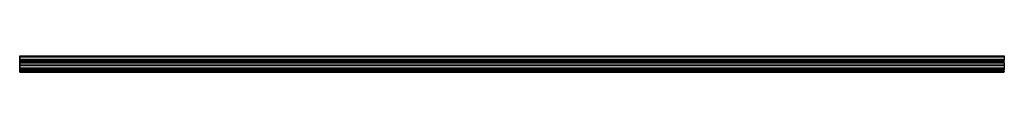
# Model space of a CAD drawing. Header units: millimetres. Extents: x 0 to 3500, y -2 to 55.
import ezdxf

# ---------------------------------------------------------------- set-up
doc = ezdxf.new("R2010")
doc.units = ezdxf.units.MM
doc.header["$LTSCALE"] = 10
doc.linetypes.add('ALLCAD_Strich', pattern=[0.2, 0.15, -0.05])
for name, color, linetype in [('BESCH_KONT_sich_schn_ansi_2d', 40, 'Continuous'), ('BESCH_KONT_sich_schn_grun_2d', 10, 'Continuous'), ('BESCH_KONT_sich_schn_seit_2d', 160, 'Continuous')]:
    doc.layers.add(name, color=color, linetype=linetype)

msp = doc.modelspace()

# ---------------------------------------------------------------- linework, layer by layer
at = {"layer": 'BESCH_KONT_sich_schn_ansi_2d', "linetype": 'ALLCAD_Strich'}
for p, q in [((0, 0, -3), (3500, 0, -3)), ((0, 0, 1), (3500, 0, 1)), ((0, 0, 1.5), (3500, 0, 1.5)), ((0, 0, 8.5), (3500, 0, 8.5)), ((0, 0, 15.8), (3500, 0, 15.8)), ((0, 0, 18), (3500, 0, 18)), ((0, 0, 21.5), (3500, 0, 21.5)), ((0, 0, 10), (3500, 0, 10)), ((0, 0, 7.5), (3500, 0, 7.5)), ((0, 0), (3500, 0)), ((0, 0, 9), (3500, 0, 9)), ((0, 0, 4.5), (3500, 0, 4.5)), ((0, 0, 2), (3500, 0, 2)), ((0, 0, 20), (3500, 0, 20)), ((0, -2, -3), (3500, -2, -3)), ((0, -2, 1), (0, -2, -3)), ((0, -2, 1), (3500, -2, 1)), ((0, -2, 1.5), (0, -2, 1)), ((0, -2, 1.5), (3500, -2, 1.5)), ((0, -2, 8.5), (0, -2, 1.5)), ((0, -2, 8.5), (3500, -2, 8.5)), ((0, -2, 15.8), (0, -2, 8.5)), ((0, -2, 15.8), (3500, -2, 15.8)), ((0, -2, 18), (0, -2, 15.8)), ((0, -2, 18), (3500, -2, 18)), ((0, -2, 18), (0, -2, 21.5)), ((0, -2, 21.5), (3500, -2, 21.5)), ((0, -2, 8.8), (0, -2, 8.7)), ((0, -2, 8.8), (0, -2, 8.7)), ((0, -2, 8.7), (0, -2, 8.7)), ((0, -2, 8.7), (0, -2, 8.7)), ((0, -2, 8.7), (0, -2, 8.7)), ((0, -2, 8.8), (0, -2, 8.7)), ((0, -2, 8.7), (0, -2, 8.7)), ((0, -2, 8.8), (0, -2, 8.8)), ((0, -2, 8.7), (0, -2, 8.7)), ((0, -2, 8.7), (0, -2, 8.7)), ((0, -2, 8.7), (0, -2, 8.7)), ((0, -2, 8.7), (0, -2, 8.7)), ((0, -2, 8.8), (0, -2, 8.8)), ((0, -2, 8.8), (0, -2, 8.7)), ((0, -2, 8.8), (0, -2, 8.8)), ((0, -2, 8.8), (0, -2, 8.7)), ((0, -2, 8.7), (0, -2, 8.7)), ((0, -2, 8.7), (0, -2, 8.7)), ((0, -2, 8.7), (0, -2, 8.7)), ((0, -2, 8.8), (0, -2, 8.8)), ((0, -2, 8.8), (0, -2, 8.8)), ((0, -2, 8.7), (0, -2, 8.7)), ((0, -2, 8.8), (0, -2, 8.7)), ((0, -2, 8.8), (0, -2, 8.7)), ((0, -2, 8.7), (0, -2, 8.7)), ((0, -2, 8.7), (0, -2, 8.7)), ((0, -2, 8.7), (0, -2, 8.7)), ((0, -2, 8.8), (0, -2, 8.7)), ((0, -2, 8.7), (0, -2, 8.7)), ((0, -2, 8.8), (0, -2, 8.8)), ((0, -2, 8.7), (0, -2, 8.7)), ((0, -2, 8.7), (0, -2, 8.7)), ((0, -2, 8.7), (0, -2, 8.7)), ((0, -2, 8.7), (0, -2, 8.7)), ((0, -2, 8.8), (0, -2, 8.8)), ((0, -2, 8.7), (0, -2, 8.7)), ((0, -2, 8.8), (0, -2, 8.7)), ((0, -2, 8.8), (0, -2, 8.8)), ((0, -2, 8.8), (0, -2, 8.7)), ((0, -2, 8.7), (0, -2, 8.7)), ((0, -2, 8.7), (0, -2, 8.7)), ((0, -2, 8.7), (0, -2, 8.7)), ((0, -2, 8.8), (0, -2, 8.7)), ((0, -2, 8.8), (0, -2, 8.8)), ((0, -2, 8.8), (0, -2, 8.8)), ((0, -2, 8.7), (0, -2, 8.7)), ((0, -2, 8.7), (0, -2, 8.8)), ((0, -2, 8.8), (0, -2, 8.8)), ((0, -2, 8.8), (0, -2, 8.7)), ((0, -2, 8.7), (0, -2, 8.7)), ((0, -2, 8.8), (0, -2, 8.7)), ((0, -2, 8.8), (0, -2, 8.8)), ((0, -2, 8.7), (0, -2, 8.7)), ((0, -2, 8.7), (0, -2, 8.7)), ((0, -2, 8.7), (0, -2, 8.7)), ((0, -2, 8.7), (0, -2, 8.7)), ((0, -2, 8.7), (0, -2, 8.7)), ((0, -2, 8.7), (0, -2, 8.7)), ((0, -2, 8.7), (0, -2, 8.7)), ((0, -2, 8.8), (0, -2, 8.8)), ((0, -2, 8.8), (0, -2, 8.8)), ((0, -2, 8.8), (0, -2, 8.7)), ((0, -2, 8.7), (0, -2, 8.7)), ((0, -2, 8.7), (0, -2, 8.7)), ((0, -2, 8.7), (0, -2, 8.7)), ((0, -2, 8.7), (0, -2, 8.7)), ((0, -2, 8.8), (0, -2, 8.8)), ((0, -2, 8.7), (0, -2, 8.7)), ((0, -2, 8.8), (0, -2, 8.7)), ((0, -2, 8.8), (0, -2, 8.8)), ((0, -2, 10), (3500, -2, 10)), ((0, -2, 7.5), (3500, -2, 7.5)), ((0, -2), (3500, -2)), ((0, -2, 9), (3500, -2, 9)), ((0, -2, 4.5), (3500, -2, 4.5)), ((0, -2, 2), (3500, -2, 2)), ((0, -2, 20), (3500, -2, 20)), ((3500, -2, 1), (3500, -2, -3)), ((3500, -2, 1.5), (3500, -2, 1)), ((3500, -2, 8.5), (3500, -2, 1.5)), ((3500, -2, 15.8), (3500, -2, 8.5)), ((3500, -2, 18), (3500, -2, 15.8)), ((3500, -2, 18), (3500, -2, 21.5))]:
    msp.add_line(p, q, dxfattribs=at)
at = {"layer": 'BESCH_KONT_sich_schn_ansi_2d', "linetype": 'ALLCAD_Strich', "extrusion": (0, -1, 0)}
for centre, major_axis, start_param, end_param in [((0, -2, 8.8), (0.00116, 0), 0, 1.570796), ((0, -2, 8.7), (0.00116, 0), -1.570796, 0), ((0, -2, 8.7), (0.00271, 0), -1.570796, 0), ((0, -2, 8.7), (0.00271, 0), 0, 1.570796), ((0, -2, 8.7), (-0.00116, 0), 0, 1.570796), ((0, -2, 8.7), (-0.00116, 0), -1.570796, 0), ((0, -2, 8.8), (-0.00116, 0), -1.570796, 0), ((0, -2, 8.7), (-0.00116, 0), 0, 1.570796), ((0, -2, 8.8), (0.00116, 0), 0, 1.570796), ((0, -2, 8.7), (0.00116, 0), -1.570796, 0), ((0, -2, 8.7), (0.00271, 0), -1.570796, 0), ((0, -2, 8.7), (0.00271, 0), 0, 1.570796), ((0, -2, 8.7), (-0.00116, 0), 0, 1.570796), ((0, -2, 8.7), (-0.00116, 0), -1.570796, 0), ((0, -2, 8.8), (-0.00116, 0), -1.570796, 0), ((0, -2, 8.7), (-0.00116, 0), 0, 1.570796), ((0, -2, 8.7), (0.00217, 0), -1.570796, 0), ((0, -2, 8.7), (0.00217, 0), 0, 1.570796), ((0, -2, 8.8), (0.00093, 0), -1.570796, 0), ((0, -2, 8.8), (0.00093, 0), 0, 1.570796)]:
    msp.add_ellipse(centre, major_axis=major_axis, ratio=0.857493, start_param=start_param, end_param=end_param, dxfattribs=at)
at = {"layer": 'BESCH_KONT_sich_schn_ansi_2d', "linetype": 'ALLCAD_Strich', "extrusion": (0, 1, 0)}
for centre, major_axis, start_param, end_param in [((0, -2, 8.7), (0.00116, 0), -1.570796, 0), ((0, -2, 8.7), (0.00116, 0), 0, 1.570796), ((0, -2, 8.7), (0.00271, 0), 0, 1.570796), ((0, -2, 8.8), (0.00271, 0), -1.570796, 0), ((0, -2, 8.7), (-0.00271, 0), 0, 1.570796), ((0, -2, 8.7), (-0.00271, 0), -1.570796, 0), ((0, -2, 8.7), (-0.00271, 0), -1.570796, 0), ((0, -2, 8.8), (-0.00271, 0), 0, 1.570796), ((0, -2, 8.7), (0.00116, 0), -1.570796, 0), ((0, -2, 8.7), (0.00116, 0), 0, 1.570796), ((0, -2, 8.7), (0.00271, 0), 0, 1.570796), ((0, -2, 8.8), (0.00271, 0), -1.570796, 0), ((0, -2, 8.7), (-0.00271, 0), 0, 1.570796), ((0, -2, 8.7), (-0.00271, 0), -1.570796, 0), ((0, -2, 8.7), (-0.00271, 0), -1.570796, 0), ((0, -2, 8.8), (-0.00271, 0), 0, 1.570796), ((0, -2, 8.7), (0.00093, 0), -1.570796, 0), ((0, -2, 8.7), (0.00093, 0), 0, 1.570796), ((0, -2, 8.8), (0.00217, 0), -1.570796, 0), ((0, -2, 8.8), (0.00217, 0), 0, 1.570796)]:
    msp.add_ellipse(centre, major_axis=major_axis, ratio=0.857493, start_param=start_param, end_param=end_param, dxfattribs=at)
at = {"layer": 'BESCH_KONT_sich_schn_grun_2d', "linetype": 'ALLCAD_Strich'}
for p, q in [((0, 55, -3), (3500, 55, -3)), ((0, 55, -3), (0, 52, -3)), ((0, 55), (3500, 55)), ((0, 53.5, -3), (3500, 53.5, -3)), ((0, 53.5), (3500, 53.5)), ((0, 52, -3), (0, 44, -3)), ((0, 52, -3), (3500, 52, -3)), ((0, 52), (3500, 52)), ((0, 44, -3), (0, 38, -3)), ((0, 44, -3), (3500, 44, -3)), ((0, 44), (3500, 44)), ((0, 42, -3), (3500, 42, -3)), ((0, 42), (3500, 42)), ((0, 40.5, -3), (3500, 40.5, -3)), ((0, 40.5), (3500, 40.5)), ((0, 31, -3), (0, 38, -3)), ((0, 38, -3), (3500, 38, -3)), ((0, 38), (3500, 38)), ((0, 36.5, -3), (3500, 36.5, -3)), ((0, 36.5), (3500, 36.5)), ((0, 35.7, -3), (0, 35.7, -3)), ((0, 35.7, -3), (0, 35.7, -3)), ((0, 35.7, -3), (0, 35.7, -3)), ((0, 35.7, -3), (0, 35.7, -3)), ((0, 35.7, -3), (0, 35.7, -3)), ((0, 35.7, -3), (0, 35.7, -3)), ((0, 35.7, -3), (0, 35.7, -3)), ((0, 35.7, -3), (0, 35.7, -3)), ((0, 35.7, -3), (0, 35.7, -3)), ((0, 35.7, -3), (0, 35.7, -3)), ((0, 35.7, -3), (0, 35.7, -3)), ((0, 35.7, -3), (0, 35.7, -3)), ((0, 35.7, -3), (0, 35.7, -3)), ((0, 35.7, -3), (0, 35.7, -3)), ((0, 35.7, -3), (0, 35.7, -3)), ((0, 35.7, -3), (0, 35.7, -3)), ((0, 35.7, -3), (0, 35.7, -3)), ((0, 35.7, -3), (0, 35.7, -3)), ((0, 35.7, -3), (0, 35.7, -3)), ((0, 35.7, -3), (0, 35.7, -3)), ((0, 35.7, -3), (0, 35.7, -3)), ((0, 35.7, -3), (0, 35.7, -3)), ((0, 35.7, -3), (0, 35.7, -3)), ((0, 35.7, -3), (0, 35.7, -3)), ((0, 35.7, -3), (0, 35.7, -3)), ((0, 35.7, -3), (0, 35.7, -3)), ((0, 35.7, -3), (0, 35.7, -3)), ((0, 35.7, -3), (0, 35.7, -3)), ((0, 35.7, -3), (0, 35.7, -3)), ((0, 35.7, -3), (0, 35.7, -3)), ((0, 35.7, -3), (0, 35.7, -3)), ((0, 35.7, -3), (0, 35.7, -3)), ((0, 35.7, -3), (0, 35.7, -3)), ((0, 35.7, -3), (0, 35.7, -3)), ((0, 35.7, -3), (0, 35.7, -3)), ((0, 35.7, -3), (0, 35.7, -3)), ((0, 35.7, -3), (0, 35.7, -3)), ((0, 35.7, -3), (0, 35.7, -3)), ((0, 35.7, -3), (0, 35.7, -3)), ((0, 35.7, -3), (0, 35.7, -3)), ((0, 35.7, -3), (0, 35.7, -3)), ((0, 35.7, -3), (0, 35.7, -3)), ((0, 35.7, -3), (0, 35.7, -3)), ((0, 35.7, -3), (0, 35.7, -3)), ((0, 35.7, -3), (0, 35.7, -3)), ((0, 35.7, -3), (0, 35.7, -3)), ((0, 35.7, -3), (0, 35.7, -3)), ((0, 35.7, -3), (0, 35.7, -3)), ((0, 35.7, -3), (0, 35.7, -3)), ((0, 35.7, -3), (0, 35.7, -3)), ((0, 35.7, -3), (0, 35.7, -3)), ((0, 35.7, -3), (0, 35.7, -3)), ((0, 35.7, -3), (0, 35.7, -3)), ((0, 35.7, -3), (0, 35.7, -3)), ((0, 35.7, -3), (0, 35.7, -3)), ((0, 35.7, -3), (0, 35.7, -3)), ((0, 35.7, -3), (0, 35.7, -3)), ((0, 35.7, -3), (0, 35.7, -3)), ((0, 35.7, -3), (0, 35.7, -3)), ((0, 35.7, -3), (0, 35.7, -3)), ((0, 35.7, -3), (0, 35.7, -3)), ((0, 35.7, -3), (0, 35.7, -3)), ((0, 35.7, -3), (0, 35.7, -3)), ((0, 35.7, -3), (0, 35.7, -3)), ((0, 35.7, -3), (0, 35.7, -3)), ((0, 35.7, -3), (0, 35.7, -3)), ((0, 35.7, -3), (0, 35.7, -3)), ((0, 35.7, -3), (0, 35.7, -3)), ((0, 35.7, -3), (0, 35.7, -3)), ((0, 35.7, -3), (0, 35.7, -3)), ((0, 35), (3500, 35)), ((3500, 55, -3), (3500, 52, -3)), ((3500, 52, -3), (3500, 44, -3)), ((3500, 44, -3), (3500, 38, -3)), ((3500, 31, -3), (3500, 38, -3)), ((0, 35, -3), (3500, 35, -3)), ((0, 33.5, -3), (3500, 33.5, -3)), ((0, 33.5), (3500, 33.5)), ((0, 32.5, -3), (3500, 32.5, -3)), ((0, 32.5), (3500, 32.5)), ((0, 32, -3), (3500, 32, -3)), ((0, 32), (3500, 32)), ((0, 31, -3), (0, 24, -3)), ((0, 31, -3), (3500, 31, -3)), ((0, 31), (3500, 31)), ((0, 24, -3), (0, 21, -3)), ((0, 24, -3), (3500, 24, -3)), ((0, 24), (3500, 24)), ((0, 22.5, -3), (3500, 22.5, -3)), ((0, 22.5), (3500, 22.5)), ((0, 21, -3), (0, 13, -3)), ((0, 21, -3), (3500, 21, -3)), ((0, 21), (3500, 21)), ((0, 13, -3), (0, 7, -3)), ((0, 13, -3), (3500, 13, -3)), ((0, 13), (3500, 13)), ((0, 11, -3), (3500, 11, -3)), ((0, 11), (3500, 11)), ((0, 9.5, -3), (3500, 9.5, -3)), ((0, 9.5), (3500, 9.5)), ((0, 0, -3), (0, 7, -3)), ((0, 7, -3), (3500, 7, -3)), ((0, 7), (3500, 7)), ((0, 5.5, -3), (3500, 5.5, -3)), ((0, 5.5), (3500, 5.5)), ((0, 4, -3), (3500, 4, -3)), ((0, 4), (3500, 4)), ((0, 2.5, -3), (3500, 2.5, -3)), ((0, 2.5), (3500, 2.5)), ((0, 1.5, -3), (3500, 1.5, -3)), ((0, 1.5), (3500, 1.5)), ((0, 1, -3), (3500, 1, -3)), ((0, 1), (3500, 1)), ((0, 0, -3), (0, -2, -3)), ((0, 0, -3), (3500, 0, -3)), ((0, 0), (3500, 0)), ((3500, 31, -3), (3500, 24, -3)), ((3500, 24, -3), (3500, 21, -3)), ((3500, 21, -3), (3500, 13, -3)), ((3500, 13, -3), (3500, 7, -3)), ((3500, 0, -3), (3500, 7, -3)), ((3500, 0, -3), (3500, -2, -3)), ((0, -1, -3), (3500, -1, -3)), ((0, -1), (3500, -1)), ((0, -2, -3), (3500, -2, -3)), ((0, -2), (3500, -2))]:
    msp.add_line(p, q, dxfattribs=at)
at = {"layer": 'BESCH_KONT_sich_schn_grun_2d', "linetype": 'ALLCAD_Strich', "extrusion": (0, 0, -1)}
for major_axis, start_param, end_param in [((0.00116, 0), -1.570796, 0), ((-0.00116, 0), 0, 1.570796), ((0.00116, 0), -1.570796, 0), ((-0.00116, 0), 0, 1.570796), ((0.00116, 0), 0, 1.570796), ((0.00271, 0), -1.570796, 0), ((0.00271, 0), 0, 1.570796), ((-0.00116, 0), 0, 1.570796), ((-0.00116, 0), -1.570796, 0), ((-0.00116, 0), -1.570796, 0), ((0.00116, 0), 0, 1.570796), ((0.00271, 0), -1.570796, 0), ((0.00271, 0), 0, 1.570796), ((-0.00116, 0), 0, 1.570796), ((-0.00116, 0), -1.570796, 0), ((-0.00116, 0), -1.570796, 0), ((0.00217, 0), -1.570796, 0), ((0.00217, 0), 0, 1.570796), ((0.00093, 0), -1.570796, 0), ((0.00093, 0), 0, 1.570796)]:
    msp.add_ellipse((0, 35.7, -3), major_axis=major_axis, ratio=0.514496, start_param=start_param, end_param=end_param, dxfattribs=at)
at = {"layer": 'BESCH_KONT_sich_schn_grun_2d', "linetype": 'ALLCAD_Strich'}
for major_axis, start_param, end_param in [((0.00271, 0), 0, 1.570796), ((-0.00271, 0), -1.570796, 0), ((0.00271, 0), 0, 1.570796), ((-0.00271, 0), -1.570796, 0), ((0.00217, 0), 0, 1.570796), ((0.00116, 0), -1.570796, 0), ((0.00116, 0), 0, 1.570796), ((0.00271, 0), -1.570796, 0), ((-0.00271, 0), 0, 1.570796), ((-0.00271, 0), -1.570796, 0), ((-0.00271, 0), 0, 1.570796), ((0.00116, 0), -1.570796, 0), ((0.00116, 0), 0, 1.570796), ((0.00271, 0), -1.570796, 0), ((-0.00271, 0), 0, 1.570796), ((-0.00271, 0), -1.570796, 0), ((-0.00271, 0), 0, 1.570796), ((0.00093, 0), -1.570796, 0), ((0.00093, 0), 0, 1.570796), ((0.00217, 0), -1.570796, 0)]:
    msp.add_ellipse((0, 35.7, -3), major_axis=major_axis, ratio=0.514496, start_param=start_param, end_param=end_param, dxfattribs=at)
at = {"layer": 'BESCH_KONT_sich_schn_seit_2d', "linetype": 'ALLCAD_Strich'}
for p, q in [((0, 55), (0, 55, 9)), ((0, 36.5), (0, 55)), ((0, 55, 9), (0, 52, 9)), ((0, 53.5, 2), (0, 38, 2)), ((0, 53.5, 7.5), (0, 53.5, 2)), ((0, 52, 7.5), (0, 53.5, 7.5)), ((0, 52, 9), (0, 52, 7.5)), ((0, 44, 9), (0, 38, 9)), ((0, 44, 7.5), (0, 44, 9)), ((0, 42, 7.5), (0, 44, 7.5)), ((0, 42, 4.5), (0, 42, 7.5)), ((0, 40.5, 4.5), (0, 42, 4.5)), ((0, 40.5, 7.5), (0, 40.5, 4.5)), ((0, 38, 7.5), (0, 40.5, 7.5)), ((0, 38, 9), (0, 38, 18)), ((0, 38, 2), (0, 38, 7.5)), ((0, 35.7, 8.7), (0, 36.5, 7.5)), ((0, 36.5, 7.5), (0, 36.5)), ((0, 36.5, 15.8), (0, 32, 8.5)), ((0, 36.5, 18), (0, 36.5, 15.8)), ((0, 35.7, 8.7), (0, 35.7, 8.7)), ((0, 35.7, 8.7), (0, 35.7, 8.7)), ((0, 35.7, 8.8), (0, 35.7, 8.7)), ((0, 35.7, 8.7), (0, 35.7, 8.7)), ((0, 35.7, 8.7), (0, 35.7, 8.7)), ((0, 35.7, 8.7), (0, 35.7, 8.7)), ((0, 35.7, 8.8), (0, 35.7, 8.7)), ((0, 35.7, 8.7), (0, 35.7, 8.7)), ((0, 35.7, 8.7), (0, 35.7, 8.7)), ((0, 35.7, 8.8), (0, 35.7, 8.7)), ((0, 35.7, 8.8), (0, 35.7, 8.8)), ((0, 35, 10), (0, 35.7, 8.8)), ((0, 35.7, 8.8), (0, 35.7, 8.7)), ((0, 35.7, 8.7), (0, 35.7, 8.8)), ((0, 35.7, 8.8), (0, 35.7, 8.8)), ((0, 35.7, 8.8), (0, 35.7, 8.7)), ((0, 35.7, 8.8), (0, 35.7, 8.7)), ((0, 35.7, 8.8), (0, 35.7, 8.7)), ((0, 35.7, 8.8), (0, 35.7, 8.7)), ((0, 35.7, 8.8), (0, 35.7, 8.7)), ((0, 33.5, 7.5), (0, 35, 10)), ((0, 33.5), (0, 33.5, 7.5)), ((0, 5.5), (0, 33.5)), ((0, 31, 18), (0, 32.5, 18)), ((0, 32, 1.5), (0, 24, 1.5)), ((0, 32, 8.5), (0, 32, 1.5)), ((0, 24, 9), (0, 21, 9)), ((0, 24, 1.5), (0, 24, 9)), ((0, 22.5, 2), (0, 7, 2)), ((0, 22.5, 7.5), (0, 22.5, 2)), ((0, 21, 7.5), (0, 22.5, 7.5)), ((0, 21, 9), (0, 21, 7.5)), ((0, 13, 9), (0, 7, 9)), ((0, 13, 7.5), (0, 13, 9)), ((0, 11, 7.5), (0, 13, 7.5)), ((0, 11, 4.5), (0, 11, 7.5)), ((0, 9.5, 4.5), (0, 11, 4.5)), ((0, 9.5, 7.5), (0, 9.5, 4.5)), ((0, 7, 7.5), (0, 9.5, 7.5)), ((0, 7, 9), (0, 7, 18)), ((0, 7, 2), (0, 7, 7.5)), ((0, 5.5, 7.5), (0, 5.5)), ((0, 4, 10), (0, 5.5, 7.5)), ((0, 5.5, 15.8), (0, 1, 8.5)), ((0, 5.5, 18), (0, 5.5, 15.8)), ((0, 2.5, 7.5), (0, 4, 10)), ((0, 2.5), (0, 2.5, 7.5)), ((0, 0), (0, 2.5)), ((0, 0, 18), (0, 1.5, 18)), ((0, 1, 1.5), (0, -2, 1.5)), ((0, 1, 8.5), (0, 1, 1.5)), ((0, 0, -3), (0, 0)), ((0, -1, -3), (0, 0, -3)), ((0, -2, 1), (0, -1, -3)), ((0, -2, 1.5), (0, -2, 1))]:
    msp.add_line(p, q, dxfattribs=at)
at = {"layer": 'BESCH_KONT_sich_schn_seit_2d', "linetype": 'ALLCAD_Strich', "extrusion": (1, 0, 0)}
for centre in [(34.5, 18), (3.5, 18)]:
    msp.add_arc(centre, 3.5, 0, 180, dxfattribs=at)
at = {"layer": 'BESCH_KONT_sich_schn_seit_2d', "linetype": 'ALLCAD_Strich', "extrusion": (-1, 0, 0)}
for centre in [(-34.5, 18), (-3.5, 18)]:
    msp.add_arc(centre, 2, 0, 180, dxfattribs=at)

doc.saveas('drawing.dxf')
